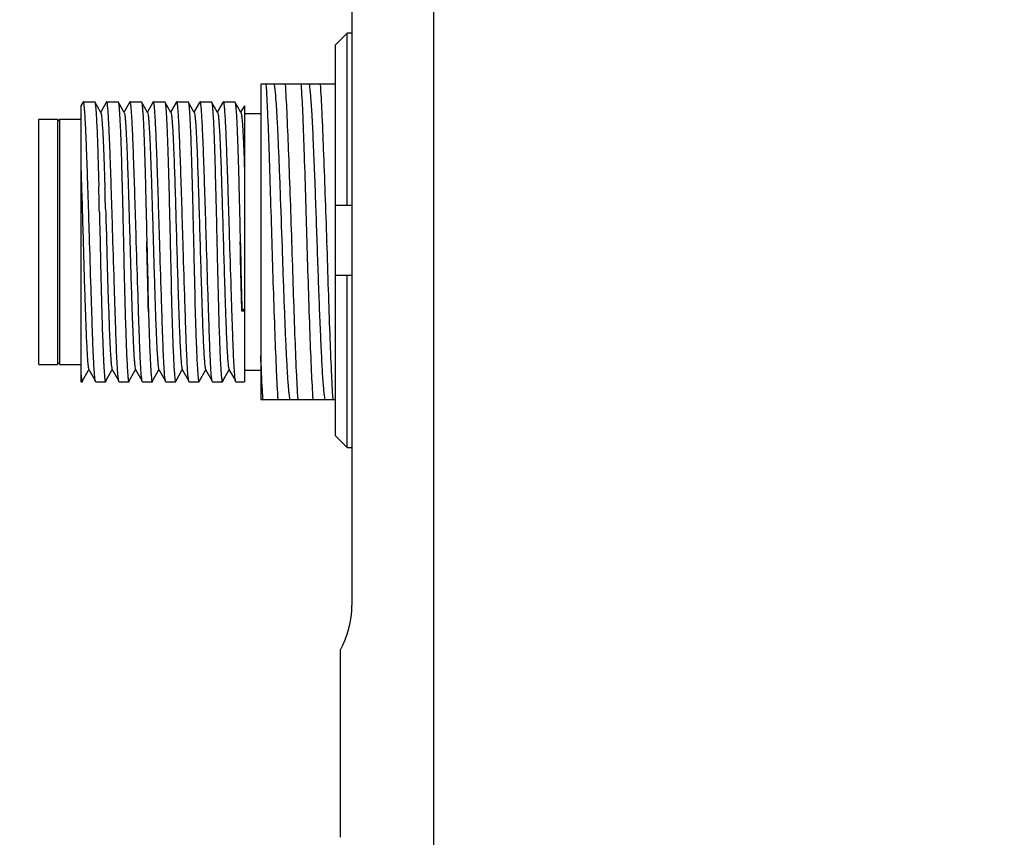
# Model space of a CAD drawing. Header units: millimetres. Extents: x 225 to 441, y -304 to -147.
# Tile 11 of 28: x 284 to 295, y -237 to -228. Entities that reach past the tile are written whole.
import ezdxf

# ---------------------------------------------------------------- set-up
doc = ezdxf.new("R2010")
doc.units = ezdxf.units.MM
doc.header["$LTSCALE"] = 23.1
doc.header["$PDMODE"] = 3
doc.header["$PDSIZE"] = 8
doc.layers.get('0').update_dxf_attribs({"linetype": 'CONTINUOUS'})
doc.layers.get('Defpoints').update_dxf_attribs({"linetype": 'CONTINUOUS'})
doc.layers.add('00_COMPONENTS', color=7, linetype='CONTINUOUS')
doc.layers.add('51__DRAFT_DIMS', color=7, linetype='CONTINUOUS')
doc.styles.get("Standard").update_dxf_attribs({"font": 'Roboto-Regular.ttf'})
doc.dimstyles.new('DIMSTYLE_1', dxfattribs={"dimtxt": 3, "dimasz": 3, "dimexe": 2.5, "dimexo": 0.5, "dimgap": 0.75, "dimtad": 1, "dimlfac": 4, "dimdsep": 46, "dimtxsty": 'STANDARD', "dimblk": '_FILLED', "dimblk1": '_FILLED', "dimblk2": '_FILLED', "dimcen": 0.09, "dimclrt": 3, "dimazin": 2, "dimtp": 0.5, "dimtm": 0.5, "dimtfac": 1, "dimtofl": 0, "dimtmove": 0, "dimatfit": 3, "dimldrblk": '_FILLED', "dimfxl": 1, "dimtolj": 1, "dimarcsym": 0})
doc.dimstyles.new('DIMSTYLE_3', dxfattribs={"dimtxt": 3, "dimasz": 3, "dimexe": 2.5, "dimexo": 0.5, "dimgap": 0.75, "dimtad": 1, "dimlfac": 4, "dimdsep": 46, "dimtxsty": 'STANDARD', "dimblk": '_FILLED', "dimblk1": '_FILLED', "dimblk2": '_FILLED', "dimcen": 0.09, "dimclrt": 3, "dimazin": 2, "dimtp": 0.3, "dimtm": 0.3, "dimtfac": 1, "dimtofl": 0, "dimtmove": 0, "dimatfit": 3, "dimldrblk": '_FILLED', "dimfxl": 1, "dimtolj": 1, "dimarcsym": 0})

# ---------------------------------------------------------------- blocks, each defined once
blk = doc.blocks.new('_FILLED')
at = {"color": 0, "linetype": 'ByBlock'}
blk.add_solid([(0, 0), (-1, 0.1667), (-1, -0.1667)], dxfattribs=at)
blk = doc.blocks.new('*D1')
at = {"layer": '51__DRAFT_DIMS', "color": 0, "lineweight": -2}
for p, q in [((293.834, -197.449), (265.84, -197.449)), ((268.34, -200.449), (268.34, -254.449)), ((290.916, -257.449), (265.84, -257.449))]:
    blk.add_line(p, q, dxfattribs=at)
at = {"layer": 'Defpoints', "color": 0}
for p in [(294.334, -197.449), (268.34, -257.449), (291.416, -257.449)]:
    blk.add_point(p, dxfattribs=at)
at = {"layer": '51__DRAFT_DIMS', "color": 0, "linetype": 'ByBlock', "lineweight": -2, "xscale": 3, "yscale": 3, "zscale": 3}
for p, rotation in [((268.34, -197.449), 90), ((268.34, -257.449), 270)]:
    blk.add_blockref('_FILLED', p, dxfattribs=dict(at, rotation=rotation))
at = {"layer": '51__DRAFT_DIMS', "color": 3, "insert": (263.59, -227.479), "char_height": 3, "attachment_point": 2, "rotation": 90, "line_spacing_factor": 0.9}
blk.add_mtext('\\A1;240', dxfattribs=at)
blk = doc.blocks.new('*D7')
at = {"layer": '51__DRAFT_DIMS', "color": 0, "lineweight": -2}
for p, q in [((288.709, -216.512), (280.688, -216.512)), ((283.188, -235.512), (283.188, -219.512)), ((288.709, -238.512), (280.688, -238.512))]:
    blk.add_line(p, q, dxfattribs=at)
at = {"layer": 'Defpoints', "color": 0}
for p in [(283.188, -216.512), (289.209, -216.512), (289.209, -238.512)]:
    blk.add_point(p, dxfattribs=at)
at = {"layer": '51__DRAFT_DIMS', "color": 0, "linetype": 'ByBlock', "lineweight": -2, "xscale": 3, "yscale": 3, "zscale": 3}
for p, rotation in [((283.188, -216.512), 90), ((283.188, -238.512), 270)]:
    blk.add_blockref('_FILLED', p, dxfattribs=dict(at, rotation=rotation))
at = {"layer": '51__DRAFT_DIMS', "color": 3, "insert": (278.438, -227.573), "char_height": 3, "attachment_point": 2, "rotation": 90, "line_spacing_factor": 0.9}
blk.add_mtext('\\A1;88', dxfattribs=at)
blk = doc.blocks.new('*D8')
at = {"layer": '51__DRAFT_DIMS', "color": 0, "lineweight": -2}
for p, q in [((288.709, -216.512), (273.575, -216.512)), ((276.075, -246.533), (276.075, -219.512)), ((309.959, -249.533), (273.575, -249.533))]:
    blk.add_line(p, q, dxfattribs=at)
at = {"layer": 'Defpoints', "color": 0}
for p in [(276.075, -216.512), (289.209, -216.512), (310.459, -249.533)]:
    blk.add_point(p, dxfattribs=at)
at = {"layer": '51__DRAFT_DIMS', "color": 0, "linetype": 'ByBlock', "lineweight": -2, "xscale": 3, "yscale": 3, "zscale": 3}
for p, rotation in [((276.075, -216.512), 90), ((276.075, -249.533), 270)]:
    blk.add_blockref('_FILLED', p, dxfattribs=dict(at, rotation=rotation))
at = {"layer": '51__DRAFT_DIMS', "color": 3, "insert": (271.325, -232.938), "char_height": 3, "attachment_point": 2, "rotation": 90, "line_spacing_factor": 0.9}
blk.add_mtext('\\A1;132.08', dxfattribs=at)
blk = doc.blocks.new('*D9')
at = {"layer": '51__DRAFT_DIMS', "color": 0, "lineweight": -2}
for p, q in [((289.209, -216.012), (289.209, -190.741)), ((310.459, -249.033), (310.459, -190.741)), ((292.209, -193.241), (307.459, -193.241))]:
    blk.add_line(p, q, dxfattribs=at)
at = {"layer": 'Defpoints', "color": 0}
for p in [(310.459, -193.241), (289.209, -216.512), (310.459, -249.533)]:
    blk.add_point(p, dxfattribs=at)
at = {"layer": '51__DRAFT_DIMS', "color": 0, "linetype": 'ByBlock', "lineweight": -2, "xscale": 3, "yscale": 3, "zscale": 3, "rotation": 180}
blk.add_blockref('_FILLED', (289.209, -193.241), dxfattribs=at)
at = {"layer": '51__DRAFT_DIMS', "color": 0, "linetype": 'ByBlock', "lineweight": -2, "xscale": 3, "yscale": 3, "zscale": 3}
blk.add_blockref('_FILLED', (310.459, -193.241), dxfattribs=at)
at = {"layer": '51__DRAFT_DIMS', "color": 3, "insert": (299.761, -188.491), "char_height": 3, "attachment_point": 2, "line_spacing_factor": 0.9}
blk.add_mtext('\\A1;85', dxfattribs=at)

msp = doc.modelspace()

# ---------------------------------------------------------------- linework, layer by layer
at = {"layer": '00_COMPONENTS', "color": 7}
for p, q in [((288.7093, -218.2189), (288.7093, -236.805)), ((287.8343, -220.8711), (287.8343, -234.1528)), ((287.7843, -228.0277), (287.6593, -228.1546)), ((287.7843, -229.8712), (287.7843, -228.0277)), ((287.8343, -228.0277), (287.7843, -228.0277)), ((287.6593, -232.3379), (287.6593, -228.1546)), ((286.8593, -228.5744), (286.8593, -231.9494)), ((287.6593, -228.5744), (286.8593, -228.5744)), ((284.9541, -228.7718), (284.9341, -228.8063)), ((284.9589, -228.7634), (284.9541, -228.7718)), ((284.9606, -228.7619), (285.0804, -228.7619)), ((285.1476, -228.8765), (285.0824, -228.7637)), ((285.2041, -228.7718), (285.1541, -228.8582)), ((285.209, -228.7633), (285.2041, -228.7718)), ((285.209, -228.7633), (285.2078, -228.766)), ((285.2106, -228.7619), (285.3304, -228.7619)), ((285.3976, -228.8765), (285.3324, -228.7637)), ((285.4541, -228.7718), (285.4041, -228.8582)), ((285.459, -228.7633), (285.4541, -228.7718)), ((285.4606, -228.7619), (285.459, -228.7633)), ((285.4606, -228.7619), (285.5804, -228.7619)), ((285.6476, -228.8764), (285.5824, -228.7637)), ((285.7041, -228.7719), (285.6541, -228.8583)), ((285.709, -228.7634), (285.7041, -228.7719)), ((285.7106, -228.7619), (285.709, -228.7634)), ((285.7106, -228.7619), (285.8303, -228.7619)), ((285.8976, -228.8765), (285.8324, -228.7637)), ((285.9543, -228.7714), (285.9045, -228.8576)), ((285.959, -228.7633), (285.9543, -228.7714)), ((285.959, -228.7633), (285.9578, -228.766)), ((285.9606, -228.7619), (286.0804, -228.7619)), ((286.1476, -228.8764), (286.0824, -228.7637)), ((286.2043, -228.7714), (286.1545, -228.8576)), ((286.209, -228.7634), (286.2043, -228.7714)), ((286.209, -228.7634), (286.2078, -228.766)), ((286.2106, -228.7619), (286.3304, -228.7619)), ((286.3976, -228.8764), (286.3324, -228.7637)), ((286.4543, -228.7714), (286.4045, -228.8576)), ((286.459, -228.7634), (286.4543, -228.7714)), ((286.459, -228.7634), (286.4578, -228.766)), ((286.4606, -228.7619), (286.5803, -228.7619)), ((286.6476, -228.8765), (286.5824, -228.7637)), ((284.9343, -228.8064), (284.9343, -231.7619)), ((285.1541, -228.8582), (285.1456, -228.873)), ((285.4041, -228.8582), (285.3956, -228.873)), ((285.6541, -228.8583), (285.6456, -228.873)), ((285.9045, -228.8576), (285.8956, -228.873)), ((286.1545, -228.8576), (286.1456, -228.873)), ((286.4045, -228.8576), (286.3956, -228.873)), ((286.6544, -228.8577), (286.6456, -228.873)), ((286.6841, -228.8063), (286.6544, -228.8577)), ((286.6843, -228.8064), (286.6843, -231.7619)), ((286.6843, -228.8869), (286.8593, -228.8869)), ((284.4843, -228.9494), (284.6843, -228.9494)), ((284.4843, -231.5744), (284.4843, -228.9495)), ((284.6843, -228.9744), (284.7093, -228.9494)), ((284.6843, -228.9495), (284.6843, -231.5744)), ((284.7093, -231.5744), (284.7093, -228.9494)), ((284.7093, -228.9494), (284.9343, -228.9494)), ((287.4318, -229.4927), (287.432, -229.4984)), ((287.432, -229.4984), (287.4334, -229.5332)), ((285.1236, -229.604), (285.1237, -229.6067)), ((285.1237, -229.6064), (285.1247, -229.6444)), ((285.1868, -229.5609), (285.1913, -229.6952)), ((287.4334, -229.5332), (287.4336, -229.5386)), ((287.4336, -229.5386), (287.4409, -229.7328)), ((285.1247, -229.6444), (285.1253, -229.6674)), ((287.4409, -229.7328), (287.4413, -229.7437)), ((287.4413, -229.7437), (287.442, -229.7625)), ((287.442, -229.7625), (287.4424, -229.773)), ((287.4424, -229.773), (287.4452, -229.8511)), ((285.1981, -229.9086), (285.1982, -229.9142)), ((285.1982, -229.9142), (285.1985, -229.9216)), ((285.1985, -229.9216), (285.1992, -229.9452)), ((285.1992, -229.9452), (285.2023, -230.0564)), ((287.4452, -229.8511), (287.4456, -229.8616)), ((287.4456, -229.8616), (287.446, -229.8744)), ((287.446, -229.8744), (287.4467, -229.8913)), ((287.4467, -229.8913), (287.4476, -229.9184)), ((287.6593, -229.8712), (287.8343, -229.8712)), ((285.1321, -229.9461), (285.1324, -229.9572)), ((285.1324, -229.9572), (285.1324, -229.9597)), ((285.1324, -229.9596), (285.1325, -229.9646)), ((285.1325, -229.9646), (285.1326, -229.9671)), ((285.1326, -229.967), (285.1338, -230.0206)), ((285.1338, -230.0206), (285.134, -230.028)), ((285.1339, -230.0243), (285.134, -230.028)), ((285.134, -230.028), (285.1393, -230.2619)), ((285.2023, -230.0564), (285.2026, -230.0641)), ((285.2026, -230.0641), (285.2028, -230.0715)), ((285.2028, -230.0715), (285.2115, -230.3806)), ((286.9762, -230.2568), (286.9763, -230.2619)), ((287.1928, -230.2568), (287.1929, -230.2619)), ((287.3511, -230.2568), (287.3513, -230.2619)), ((287.5677, -230.2568), (287.5679, -230.2619)), ((285.2115, -230.3806), (285.2119, -230.3951)), ((285.2119, -230.3951), (285.2152, -230.5071)), ((285.2152, -230.5071), (285.2159, -230.5305)), ((285.2159, -230.5305), (285.2271, -230.8851)), ((287.8343, -230.6212), (287.6593, -230.6212)), ((287.7843, -232.4647), (287.7843, -230.6212)), ((285.2271, -230.8851), (285.2317, -231.0262)), ((286.6843, -230.9789), (286.6567, -231.0028)), ((286.6843, -231.0028), (286.6567, -231.0028)), ((284.4843, -231.5744), (284.6843, -231.5744)), ((284.6843, -231.5494), (284.7093, -231.5744)), ((284.7093, -231.5744), (284.9343, -231.5744)), ((285.0126, -231.6443), (285.0206, -231.6305)), ((285.0186, -231.627), (285.087, -231.7452)), ((285.2626, -231.6443), (285.2706, -231.6305)), ((285.2686, -231.627), (285.337, -231.7453)), ((285.5126, -231.6443), (285.5206, -231.6305)), ((285.5186, -231.627), (285.587, -231.7453)), ((285.7626, -231.6443), (285.7706, -231.6305)), ((285.7686, -231.6271), (285.8371, -231.7456)), ((286.0124, -231.6446), (286.0206, -231.6305)), ((286.0186, -231.627), (286.087, -231.7453)), ((286.2624, -231.6447), (286.2706, -231.6305)), ((286.2686, -231.627), (286.337, -231.7453)), ((286.5124, -231.6446), (286.5206, -231.6304)), ((286.5186, -231.627), (286.587, -231.7453)), ((284.9523, -231.7485), (285.0126, -231.6443)), ((285.2023, -231.7486), (285.2626, -231.6443)), ((285.4523, -231.7486), (285.5126, -231.6443)), ((285.7002, -231.7522), (285.7127, -231.7307)), ((285.7127, -231.7307), (285.7626, -231.6443)), ((285.9523, -231.7486), (286.0124, -231.6446)), ((286.2023, -231.7487), (286.2624, -231.6447)), ((286.4523, -231.7486), (286.5124, -231.6446)), ((286.6843, -231.6369), (286.8593, -231.6369)), ((284.9343, -231.7619), (284.9485, -231.7619)), ((284.9494, -231.7533), (284.9503, -231.7521)), ((284.9503, -231.7521), (284.9523, -231.7485)), ((284.9503, -231.7521), (284.9505, -231.7517)), ((285.0929, -231.7619), (285.1985, -231.7619)), ((285.2003, -231.7522), (285.2023, -231.7486)), ((285.3428, -231.7619), (285.4485, -231.7619)), ((285.4502, -231.7522), (285.4523, -231.7486)), ((285.5929, -231.7619), (285.6985, -231.7619)), ((285.8428, -231.7619), (285.9485, -231.7619)), ((285.9497, -231.7528), (285.9506, -231.7516)), ((285.9503, -231.7522), (285.9523, -231.7486)), ((286.0928, -231.7619), (286.1985, -231.7619)), ((286.1996, -231.7531), (286.2002, -231.7522)), ((286.2002, -231.7522), (286.2023, -231.7487)), ((286.2002, -231.7522), (286.2007, -231.7513)), ((286.3429, -231.7619), (286.4485, -231.7619)), ((286.4497, -231.7528), (286.4505, -231.7517)), ((286.4502, -231.7522), (286.4523, -231.7486)), ((286.5928, -231.7619), (286.6843, -231.7619)), ((286.8593, -231.9494), (287.0415, -231.9494)), ((287.0422, -231.9494), (287.4165, -231.9494)), ((287.4172, -231.9494), (287.6593, -231.9494)), ((287.6593, -232.3379), (287.7843, -232.4647)), ((287.7843, -232.4647), (287.8343, -232.4647)), ((287.7093, -234.6369), (287.7093, -236.6369))]:
    msp.add_line(p, q, dxfattribs=at)
for centre, radius, start, end in [((161.3597, -232.8389), 123.8062, 1.338879, 1.467891), ((201.3845, -232.4637), 83.8525, 1.746161, 1.892015), ((286.8343, -234.1528), 1, 331.04498, 360)]:
    msp.add_arc(centre, radius, start, end, dxfattribs=at)
for points, knots in [([(286.9149, -228.5744), (286.9216, -228.6735), (286.933, -228.906), (286.9475, -229.2964), (286.962, -229.7581), (286.9713, -230.0864), (286.9762, -230.2568)], [0, 0, 0, 0, 0.1769316, 0.4147927, 0.6960668, 1, 1, 1, 1]), ([(287.0022, -228.5744), (287.0043, -228.5862), (287.008, -228.6142), (287.0159, -228.6868), (287.0246, -228.8074), (287.0348, -228.985), (287.045, -229.2022), (287.0555, -229.4522), (287.0695, -229.8279), (287.0833, -230.2193), (287.0969, -230.6142), (287.1075, -230.8996), (287.1177, -231.1647), (287.128, -231.4012), (287.1384, -231.6018), (287.1472, -231.7435), (287.1547, -231.8343), (287.1599, -231.8841), (287.1649, -231.9212), (287.1689, -231.9416), (287.1713, -231.9494)], [0, 0, 0, 0, 0.0106462, 0.0250234, 0.0647617, 0.1179197, 0.1829221, 0.2577525, 0.3400221, 0.516584, 0.6053345, 0.6906927, 0.7700068, 0.8407798, 0.9008105, 0.9482548, 0.966773, 0.9816194, 0.9926875, 1, 1, 1, 1]), ([(287.1928, -230.2568), (287.187, -230.0864), (287.1753, -229.7581), (287.1589, -229.2964), (287.1422, -228.9061), (287.1303, -228.6735), (287.1233, -228.5744)], [0, 0, 0, 0, 0.3039179, 0.5851862, 0.8230567, 1, 1, 1, 1]), ([(287.2899, -228.5744), (287.2966, -228.6735), (287.3079, -228.906), (287.329, -229.4668), (287.3419, -229.9286), (287.3511, -230.2568)], [0, 0, 0, 0, 0.1769314, 0.4147936, 1, 1, 1, 1]), ([(287.3771, -228.5744), (287.38, -228.5905), (287.385, -228.6301), (287.395, -228.7362), (287.4063, -228.9167), (287.4194, -229.1833), (287.4276, -229.3833), (287.4318, -229.4927)], [0, 0, 0, 0, 0.0533659, 0.1297449, 0.3476005, 0.6429633, 1, 1, 1, 1]), ([(287.5677, -230.2568), (287.5618, -230.0864), (287.5508, -229.7581), (287.5335, -229.2964), (287.5175, -228.9061), (287.5051, -228.6735), (287.4983, -228.5744)], [0, 0, 0, 0, 0.3039178, 0.5851871, 0.8230557, 1, 1, 1, 1]), ([(285.0273, -230.2619), (285.0243, -230.1644), (285.0185, -229.9731), (285.0099, -229.6953), (285.0026, -229.4756), (284.9968, -229.3134), (284.9926, -229.2047), (284.9884, -229.1062), (284.9844, -229.0188), (284.9804, -228.9433), (284.9765, -228.8805), (284.9727, -228.8311), (284.9693, -228.7984), (284.9666, -228.7794), (284.9647, -228.7701), (284.9633, -228.7649), (284.9615, -228.7619), (284.9606, -228.7619)], [0, 0, 0, 0, 0.194801, 0.3821247, 0.5547789, 0.6335044, 0.7061362, 0.7719765, 0.8303919, 0.8808234, 0.9227914, 0.9558984, 0.9798392, 0.9883109, 0.9944406, 0.9982598, 1, 1, 1, 1]), ([(285.0804, -228.7619), (285.081, -228.7619), (285.0818, -228.7627), (285.0822, -228.7634), (285.0824, -228.7637)], [0, 0, 0, 0, 0.6638541, 1, 1, 1, 1]), ([(285.0824, -228.7637), (285.0838, -228.7662), (285.0858, -228.774), (285.0884, -228.7888), (285.091, -228.8103), (285.0949, -228.8516), (285.0994, -228.9187), (285.1044, -229.0168), (285.1094, -229.1371), (285.1142, -229.2775), (285.119, -229.4353), (285.1221, -229.5461), (285.1236, -229.604)], [0, 0, 0, 0, 0.0102829, 0.0282015, 0.0538272, 0.0870944, 0.1760041, 0.2934195, 0.4372828, 0.6050477, 0.793736, 1, 1, 1, 1]), ([(285.2774, -230.2619), (285.2744, -230.1644), (285.2685, -229.9731), (285.2599, -229.6953), (285.2526, -229.4756), (285.2468, -229.3134), (285.2426, -229.2047), (285.2384, -229.1062), (285.2344, -229.0188), (285.2304, -228.9433), (285.2265, -228.8805), (285.2227, -228.8311), (285.2194, -228.7984), (285.2166, -228.7794), (285.2147, -228.7701), (285.2133, -228.7649), (285.2115, -228.7619), (285.2106, -228.7619)], [0, 0, 0, 0, 0.1948077, 0.3821218, 0.5547776, 0.6335026, 0.7061358, 0.7719745, 0.8303908, 0.8808231, 0.92279, 0.9558972, 0.9798368, 0.9883109, 0.9944413, 0.9982615, 1, 1, 1, 1]), ([(285.3304, -228.7619), (285.331, -228.7619), (285.3318, -228.7627), (285.3322, -228.7634), (285.3324, -228.7637)], [0, 0, 0, 0, 0.6638321, 1, 1, 1, 1]), ([(285.3324, -228.7637), (285.3348, -228.7678), (285.3372, -228.7819), (285.3411, -228.8087), (285.3445, -228.8491), (285.3483, -228.902), (285.3519, -228.9673), (285.3555, -229.0442), (285.3591, -229.1322), (285.364, -229.2692), (285.3699, -229.4611), (285.3765, -229.7114), (285.383, -229.9816), (285.3872, -230.1674), (285.3893, -230.2619)], [0, 0, 0, 0, 0.009498, 0.0277593, 0.0547432, 0.0902408, 0.1339437, 0.1854618, 0.2443392, 0.3100411, 0.4594994, 0.628457, 0.8108083, 1, 1, 1, 1]), ([(285.5274, -230.2619), (285.5244, -230.1644), (285.5186, -229.9731), (285.5099, -229.6953), (285.5026, -229.4756), (285.4968, -229.3134), (285.4926, -229.2047), (285.4885, -229.1062), (285.4844, -229.0188), (285.4804, -228.9433), (285.4765, -228.8805), (285.4727, -228.8311), (285.4694, -228.7984), (285.4666, -228.7794), (285.4647, -228.7701), (285.4633, -228.7649), (285.4615, -228.7619), (285.4606, -228.7619)], [0, 0, 0, 0, 0.1948094, 0.3821266, 0.5547837, 0.6335094, 0.7061427, 0.7719831, 0.830399, 0.8808329, 0.9228001, 0.955905, 0.9798489, 0.9883215, 0.9944525, 0.9982705, 1, 1, 1, 1]), ([(285.5804, -228.7619), (285.581, -228.7619), (285.5818, -228.7627), (285.5822, -228.7634), (285.5824, -228.7637)], [0, 0, 0, 0, 0.6647142, 1, 1, 1, 1]), ([(285.5824, -228.7637), (285.5848, -228.7678), (285.5871, -228.7818), (285.5911, -228.8086), (285.5946, -228.8489), (285.5983, -228.9018), (285.6019, -228.9671), (285.6055, -229.044), (285.6091, -229.132), (285.614, -229.2689), (285.6199, -229.4609), (285.6265, -229.7113), (285.633, -229.9816), (285.6372, -230.1673), (285.6393, -230.2619)], [0, 0, 0, 0, 0.0094587, 0.0276886, 0.0546489, 0.0901256, 0.1338128, 0.1853242, 0.2441969, 0.3099008, 0.4593766, 0.6283645, 0.8107681, 1, 1, 1, 1]), ([(285.7773, -230.2619), (285.7743, -230.1644), (285.7686, -229.9731), (285.7599, -229.6953), (285.7526, -229.4756), (285.7468, -229.3134), (285.7426, -229.2047), (285.7385, -229.1062), (285.7344, -229.0188), (285.7304, -228.9433), (285.7265, -228.8805), (285.7227, -228.8311), (285.7193, -228.7984), (285.7166, -228.7794), (285.7147, -228.7701), (285.7133, -228.7649), (285.7115, -228.7619), (285.7106, -228.7619)], [0, 0, 0, 0, 0.19481, 0.3821275, 0.5547851, 0.6335109, 0.7061441, 0.771985, 0.8304011, 0.8808349, 0.9228019, 0.9559074, 0.9798521, 0.9883244, 0.9944547, 0.9982716, 1, 1, 1, 1]), ([(285.8304, -228.7619), (285.831, -228.7619), (285.8318, -228.7627), (285.8322, -228.7635), (285.8324, -228.7637)], [0, 0, 0, 0, 0.6634627, 1, 1, 1, 1]), ([(285.8324, -228.7637), (285.8348, -228.7679), (285.8372, -228.7819), (285.8411, -228.8088), (285.8445, -228.8492), (285.8483, -228.9021), (285.8519, -228.9674), (285.857, -229.0772), (285.8631, -229.2398), (285.8699, -229.4612), (285.8765, -229.7115), (285.8829, -229.9817), (285.8873, -230.1674), (285.8894, -230.2619)], [0, 0, 0, 0, 0.0095172, 0.0277918, 0.0547876, 0.0902952, 0.1340038, 0.1855284, 0.3101066, 0.4595575, 0.6284996, 0.8108313, 1, 1, 1, 1]), ([(286.0274, -230.2619), (286.0244, -230.1644), (286.0185, -229.9731), (286.0099, -229.6953), (286.0026, -229.4756), (285.9968, -229.3134), (285.9926, -229.2047), (285.9884, -229.1062), (285.9844, -229.0188), (285.9804, -228.9433), (285.9765, -228.8805), (285.9727, -228.8311), (285.9693, -228.7984), (285.9666, -228.7794), (285.9647, -228.7701), (285.9633, -228.7649), (285.9615, -228.7619), (285.9606, -228.7619)], [0, 0, 0, 0, 0.1948077, 0.3821218, 0.5547776, 0.6335026, 0.7061357, 0.7719745, 0.8303909, 0.8808231, 0.9227899, 0.9558973, 0.9798368, 0.9883108, 0.9944411, 0.9982612, 1, 1, 1, 1]), ([(286.0804, -228.7619), (286.081, -228.7619), (286.0818, -228.7627), (286.0822, -228.7634), (286.0824, -228.7637)], [0, 0, 0, 0, 0.6643508, 1, 1, 1, 1]), ([(286.0824, -228.7637), (286.0848, -228.7678), (286.0871, -228.7818), (286.0911, -228.8086), (286.0945, -228.849), (286.0983, -228.9018), (286.1019, -228.9671), (286.107, -229.0769), (286.1131, -229.2396), (286.1198, -229.461), (286.1265, -229.7113), (286.1329, -229.9816), (286.1372, -230.1673), (286.1394, -230.2619)], [0, 0, 0, 0, 0.0094699, 0.0277054, 0.0546702, 0.0901526, 0.1338423, 0.1853554, 0.3099312, 0.4594027, 0.6283851, 0.8107705, 1, 1, 1, 1]), ([(286.2774, -230.2619), (286.2744, -230.1644), (286.2685, -229.9731), (286.2599, -229.6953), (286.2526, -229.4756), (286.2468, -229.3134), (286.2426, -229.2047), (286.2384, -229.1062), (286.2344, -229.0188), (286.2304, -228.9433), (286.2265, -228.8805), (286.2227, -228.8311), (286.2193, -228.7984), (286.2166, -228.7794), (286.2147, -228.7701), (286.2133, -228.7649), (286.2115, -228.7619), (286.2106, -228.7619)], [0, 0, 0, 0, 0.1948076, 0.3821216, 0.5547773, 0.6335022, 0.7061352, 0.7719741, 0.8303905, 0.8808225, 0.9227894, 0.955897, 0.9798363, 0.98831, 0.9944402, 0.9982605, 1, 1, 1, 1]), ([(286.3304, -228.7619), (286.331, -228.7619), (286.3318, -228.7627), (286.3322, -228.7634), (286.3324, -228.7637)], [0, 0, 0, 0, 0.6643612, 1, 1, 1, 1]), ([(286.3324, -228.7637), (286.3347, -228.7677), (286.3371, -228.7818), (286.3411, -228.8085), (286.3445, -228.8488), (286.3482, -228.9016), (286.3519, -228.9669), (286.3555, -229.0438), (286.3591, -229.1318), (286.364, -229.2688), (286.3698, -229.4608), (286.3765, -229.7112), (286.383, -229.9815), (286.3872, -230.1673), (286.3893, -230.2619)], [0, 0, 0, 0, 0.0094298, 0.0276408, 0.0545807, 0.0900411, 0.1337183, 0.1852212, 0.2440921, 0.3097963, 0.4592838, 0.6282974, 0.8107236, 1, 1, 1, 1]), ([(286.5274, -230.2619), (286.5244, -230.1644), (286.5185, -229.9731), (286.5099, -229.6953), (286.5026, -229.4756), (286.4968, -229.3134), (286.4926, -229.2047), (286.4884, -229.1062), (286.4844, -229.0188), (286.4804, -228.9433), (286.4765, -228.8805), (286.4727, -228.8311), (286.4693, -228.7984), (286.4666, -228.7794), (286.4647, -228.7701), (286.4633, -228.7649), (286.4615, -228.7619), (286.4606, -228.7619)], [0, 0, 0, 0, 0.1948076, 0.3821215, 0.5547773, 0.6335022, 0.7061352, 0.7719741, 0.8303906, 0.8808223, 0.9227893, 0.9558972, 0.9798363, 0.9883099, 0.9944399, 0.9982601, 1, 1, 1, 1]), ([(286.5803, -228.7619), (286.5809, -228.7619), (286.5817, -228.7627), (286.5822, -228.7634), (286.5824, -228.7637)], [0, 0, 0, 0, 0.6634521, 1, 1, 1, 1]), ([(286.5824, -228.7637), (286.5847, -228.7678), (286.5871, -228.7818), (286.5911, -228.8086), (286.5945, -228.849), (286.5982, -228.9018), (286.6019, -228.9671), (286.6071, -229.0769), (286.613, -229.2396), (286.6199, -229.461), (286.6264, -229.7113), (286.633, -229.9816), (286.6372, -230.1673), (286.6393, -230.2619)], [0, 0, 0, 0, 0.0094737, 0.0277132, 0.0546757, 0.0901554, 0.1338465, 0.1853597, 0.3099346, 0.4594061, 0.628386, 0.8107794, 1, 1, 1, 1]), ([(285.1476, -228.8765), (285.1488, -228.8787), (285.1505, -228.8853), (285.1528, -228.8977), (285.155, -228.9153), (285.1585, -228.9489), (285.1627, -229.0031), (285.1678, -229.0824), (285.1728, -229.1798), (285.1774, -229.2938), (285.1821, -229.4228), (285.1852, -229.5134), (285.1868, -229.5609)], [0, 0, 0, 0, 0.0109222, 0.0293434, 0.0552654, 0.0885885, 0.1769272, 0.2931524, 0.4358509, 0.6032462, 0.7923779, 1, 1, 1, 1]), ([(285.3972, -228.8771), (285.3994, -228.881), (285.4019, -228.8938), (285.4058, -228.9185), (285.4094, -228.9555), (285.4131, -229.0041), (285.4167, -229.0642), (285.4219, -229.1651), (285.4282, -229.3144), (285.436, -229.5175), (285.4431, -229.747), (285.4505, -229.9948), (285.458, -230.2518), (285.4656, -230.5088), (285.4728, -230.7565), (285.4803, -230.9861), (285.4876, -231.1892), (285.4941, -231.3386), (285.4993, -231.4393), (285.503, -231.4993), (285.5068, -231.548), (285.5102, -231.5853), (285.514, -231.6101), (285.5163, -231.6232), (285.5186, -231.627)], [0, 0, 0, 0, 0.0048158, 0.0139475, 0.0274142, 0.045185, 0.0671163, 0.0929474, 0.1552556, 0.2299014, 0.3143204, 0.4054277, 0.4999126, 0.5944029, 0.6854793, 0.7698894, 0.8446178, 0.9069055, 0.9326815, 0.9545646, 0.9723666, 0.9859316, 0.9951558, 1, 1, 1, 1]), ([(285.6476, -228.8764), (285.6498, -228.8803), (285.652, -228.8934), (285.6557, -228.9184), (285.659, -228.9557), (285.6627, -229.0044), (285.6665, -229.0643), (285.6704, -229.1348), (285.6743, -229.2154), (285.6794, -229.3412), (285.6855, -229.5174), (285.6929, -229.747), (285.7008, -229.9948), (285.7079, -230.2518), (285.7152, -230.5089), (285.7228, -230.7567), (285.7304, -230.9862), (285.7373, -231.1893), (285.7437, -231.3385), (285.7492, -231.4395), (285.7531, -231.4996), (285.7568, -231.5483), (285.7602, -231.5853), (285.7639, -231.61), (285.7662, -231.6229), (285.7684, -231.6267)], [0, 0, 0, 0, 0.0048489, 0.01413, 0.027742, 0.0455378, 0.0673672, 0.093068, 0.1224527, 0.1553072, 0.2301061, 0.3145173, 0.4055733, 0.5000809, 0.5945754, 0.6857132, 0.7701349, 0.8447122, 0.9070093, 0.9328665, 0.9548281, 0.9726186, 0.9860931, 0.9952134, 1, 1, 1, 1]), ([(285.8976, -228.8765), (285.8998, -228.8804), (285.9022, -228.8934), (285.9059, -228.9182), (285.9093, -228.9555), (285.9131, -229.0042), (285.9168, -229.0642), (285.9205, -229.1349), (285.9242, -229.2157), (285.9311, -229.3792), (285.9399, -229.6389), (285.9508, -229.9988), (285.9618, -230.3791), (285.971, -230.6949), (285.9787, -230.9347), (285.9842, -231.0961), (285.9898, -231.2404), (285.9953, -231.3646), (286.0008, -231.4663), (286.0057, -231.536), (286.0097, -231.5788), (286.0124, -231.6011), (286.0151, -231.6164), (286.0171, -231.6244), (286.0186, -231.627)], [0, 0, 0, 0, 0.0048496, 0.014067, 0.027623, 0.0454231, 0.0673152, 0.0931063, 0.1225568, 0.1554087, 0.2712803, 0.4055954, 0.547526, 0.6856205, 0.7497183, 0.8087476, 0.8615243, 0.9069873, 0.9441894, 0.972428, 0.9829982, 0.9911224, 0.9967796, 1, 1, 1, 1]), ([(286.1476, -228.8764), (286.1498, -228.8803), (286.1521, -228.8933), (286.1559, -228.9181), (286.1593, -228.9552), (286.1631, -229.0039), (286.1668, -229.0639), (286.1705, -229.1346), (286.1742, -229.2153), (286.1811, -229.3788), (286.1899, -229.6385), (286.2008, -229.9984), (286.2117, -230.3788), (286.221, -230.6947), (286.2287, -230.9345), (286.2342, -231.096), (286.2399, -231.2403), (286.2453, -231.3646), (286.2508, -231.4663), (286.2557, -231.5359), (286.2597, -231.5788), (286.2624, -231.6011), (286.2651, -231.6164), (286.2671, -231.6245), (286.2686, -231.627)], [0, 0, 0, 0, 0.0048349, 0.0140243, 0.0275486, 0.0453307, 0.0672184, 0.0929925, 0.1224228, 0.1552661, 0.2711292, 0.4054571, 0.5474093, 0.6855397, 0.7496467, 0.8086978, 0.8614907, 0.9069552, 0.9441796, 0.9724162, 0.9829806, 0.9911082, 0.9967742, 1, 1, 1, 1]), ([(286.3976, -228.8764), (286.3998, -228.8803), (286.4021, -228.8932), (286.4059, -228.918), (286.4094, -228.9551), (286.4131, -229.0037), (286.4168, -229.0637), (286.4205, -229.1343), (286.4242, -229.2151), (286.431, -229.3785), (286.44, -229.6383), (286.4508, -229.9982), (286.4617, -230.3786), (286.471, -230.6946), (286.4786, -230.9344), (286.4842, -231.0959), (286.4898, -231.2403), (286.4953, -231.3646), (286.5009, -231.4663), (286.5056, -231.536), (286.5097, -231.5788), (286.5124, -231.6011), (286.5152, -231.6164), (286.5171, -231.6245), (286.5186, -231.627)], [0, 0, 0, 0, 0.0048163, 0.0139785, 0.0274902, 0.0452748, 0.0671513, 0.0929063, 0.1223292, 0.1551797, 0.2710304, 0.4053717, 0.5473427, 0.6854945, 0.7496139, 0.8086822, 0.8614727, 0.9069527, 0.944186, 0.9724112, 0.982982, 0.9911181, 0.9967853, 1, 1, 1, 1]), ([(286.6476, -228.8765), (286.6487, -228.8784), (286.6504, -228.8842), (286.6526, -228.895), (286.6548, -228.9104), (286.6581, -228.9397), (286.6619, -228.9871), (286.6664, -229.0565), (286.6709, -229.1419), (286.6754, -229.242), (286.68, -229.3556), (286.6829, -229.4356), (286.6843, -229.4776)], [0, 0, 0, 0, 0.0110773, 0.0294062, 0.0551081, 0.0881885, 0.176163, 0.2920827, 0.4343814, 0.6013873, 0.7907957, 1, 1, 1, 1]), ([(284.9343, -229.4776), (284.9381, -229.5859), (284.9451, -229.813), (284.9556, -230.1609), (284.9655, -230.515), (284.9738, -230.803), (284.9813, -231.0181), (284.9868, -231.1611), (284.9918, -231.2881), (284.9967, -231.397), (285.0018, -231.4859), (285.0064, -231.5468), (285.0103, -231.5844), (285.0129, -231.604), (285.0154, -231.6175), (285.0172, -231.6246), (285.0185, -231.6268)], [0, 0, 0, 0, 0.1511202, 0.3166992, 0.485282, 0.6451199, 0.7183548, 0.7853292, 0.8447266, 0.8956034, 0.9372133, 0.9688931, 0.9808013, 0.989975, 0.9963597, 1, 1, 1, 1]), ([(287.4476, -229.9184), (287.4518, -230.0353), (287.4598, -230.2689), (287.4721, -230.614), (287.4839, -230.9437), (287.4961, -231.244), (287.5078, -231.5021), (287.5183, -231.6857), (287.5271, -231.8033), (287.5329, -231.8674), (287.5388, -231.9144), (287.5433, -231.9399), (287.5462, -231.9494)], [0, 0, 0, 0, 0.1725373, 0.3447165, 0.5092348, 0.6590745, 0.7879365, 0.8903167, 0.9301822, 0.9619349, 0.9852674, 1, 1, 1, 1]), ([(285.0512, -231.0074), (285.0492, -230.949), (285.0408, -230.7005), (285.0332, -230.4521), (285.0274, -230.2619)], [0, 0, 0, 0, 0.234861, 1, 1, 1, 1]), ([(285.1393, -230.2619), (285.1408, -230.3268), (285.1465, -230.5752), (285.1521, -230.8237), (285.1569, -231.0074)], [0, 0, 0, 0, 0.260897, 1, 1, 1, 1]), ([(285.3013, -231.0074), (285.2992, -230.949), (285.2907, -230.7006), (285.2833, -230.4521), (285.2774, -230.2619)], [0, 0, 0, 0, 0.2348639, 1, 1, 1, 1]), ([(285.3893, -230.2619), (285.3908, -230.3268), (285.3966, -230.5752), (285.4021, -230.8237), (285.4069, -231.0074)], [0, 0, 0, 0, 0.260897, 1, 1, 1, 1]), ([(285.5513, -231.0074), (285.5492, -230.949), (285.5407, -230.7006), (285.5332, -230.4521), (285.5274, -230.2619)], [0, 0, 0, 0, 0.234864, 1, 1, 1, 1]), ([(285.6569, -231.0074), (285.6554, -230.949), (285.6492, -230.7005), (285.6436, -230.4521), (285.6393, -230.2619)], [0, 0, 0, 0, 0.2348531, 1, 1, 1, 1]), ([(285.6403, -230.2619), (285.6418, -230.3267), (285.6475, -230.5752), (285.6522, -230.8237), (285.6569, -231.0074)], [0, 0, 0, 0, 0.2607246, 1, 1, 1, 1]), ([(285.8012, -231.0074), (285.7992, -230.949), (285.7908, -230.7005), (285.783, -230.4521), (285.7773, -230.2619)], [0, 0, 0, 0, 0.2348639, 1, 1, 1, 1]), ([(285.8894, -230.2619), (285.8909, -230.3268), (285.8963, -230.5752), (285.9022, -230.8237), (285.9069, -231.0074)], [0, 0, 0, 0, 0.260897, 1, 1, 1, 1]), ([(286.0512, -231.0074), (286.0492, -230.949), (286.0408, -230.7006), (286.0333, -230.4521), (286.0274, -230.2619)], [0, 0, 0, 0, 0.2348638, 1, 1, 1, 1]), ([(286.1394, -230.2619), (286.1409, -230.3268), (286.1463, -230.5752), (286.1522, -230.8237), (286.1569, -231.0074)], [0, 0, 0, 0, 0.260897, 1, 1, 1, 1]), ([(286.3012, -231.0074), (286.2992, -230.949), (286.2908, -230.7006), (286.2833, -230.4521), (286.2774, -230.2619)], [0, 0, 0, 0, 0.2348637, 1, 1, 1, 1]), ([(286.3893, -230.2619), (286.3907, -230.3268), (286.3965, -230.5752), (286.4021, -230.8237), (286.4069, -231.0074)], [0, 0, 0, 0, 0.260897, 1, 1, 1, 1]), ([(286.5512, -231.0074), (286.5492, -230.949), (286.5408, -230.7006), (286.5333, -230.4521), (286.5274, -230.2619)], [0, 0, 0, 0, 0.2348637, 1, 1, 1, 1]), ([(286.6567, -231.0028), (286.6552, -230.9447), (286.649, -230.6978), (286.6435, -230.4508), (286.6393, -230.2619)], [0, 0, 0, 0, 0.2350632, 1, 1, 1, 1]), ([(286.6403, -230.2619), (286.6418, -230.3263), (286.6474, -230.5732), (286.6521, -230.8202), (286.6568, -231.0027)], [0, 0, 0, 0, 0.2605803, 1, 1, 1, 1]), ([(286.9763, -230.2619), (286.9867, -230.5912), (287.001, -231.0543), (287.0231, -231.6168), (287.0348, -231.8501), (287.0415, -231.9494)], [0, 0, 0, 0, 0.585159, 0.8230789, 1, 1, 1, 1]), ([(287.258, -231.9494), (287.2513, -231.8501), (287.2396, -231.6168), (287.2242, -231.2252), (287.2086, -230.7622), (287.1983, -230.4329), (287.1929, -230.2619)], [0, 0, 0, 0, 0.1769173, 0.4148352, 0.6961438, 1, 1, 1, 1]), ([(287.3513, -230.2619), (287.3617, -230.5912), (287.376, -231.0543), (287.3981, -231.6168), (287.4098, -231.8501), (287.4165, -231.9494)], [0, 0, 0, 0, 0.5851584, 0.8230781, 1, 1, 1, 1]), ([(287.633, -231.9494), (287.6263, -231.8501), (287.6146, -231.6168), (287.5992, -231.2252), (287.5836, -230.7622), (287.5733, -230.4329), (287.5679, -230.2619)], [0, 0, 0, 0, 0.1769188, 0.4148395, 0.6961494, 1, 1, 1, 1]), ([(285.0848, -231.7313), (285.0806, -231.6993), (285.0749, -231.6144), (285.0668, -231.4589), (285.0589, -231.2497), (285.0539, -231.0931), (285.0512, -231.0074)], [0, 0, 0, 0, 0.1335212, 0.3516971, 0.6448857, 1, 1, 1, 1]), ([(285.1569, -231.0074), (285.1585, -231.062), (285.1619, -231.1662), (285.167, -231.3137), (285.1721, -231.4432), (285.1765, -231.5386), (285.1802, -231.6043), (285.1827, -231.645), (285.1853, -231.6798), (285.1878, -231.7085), (285.1903, -231.7307), (285.1929, -231.7474), (285.1949, -231.7562), (285.1971, -231.7619), (285.1985, -231.7619)], [0, 0, 0, 0, 0.2168313, 0.4129757, 0.5850659, 0.7301474, 0.7917652, 0.8457406, 0.8918464, 0.929893, 0.959733, 0.9812729, 0.994521, 1, 1, 1, 1]), ([(285.2317, -231.0262), (285.2331, -231.0681), (285.2359, -231.148), (285.2404, -231.2614), (285.2451, -231.3615), (285.2498, -231.4469), (285.2542, -231.5162), (285.2584, -231.5685), (285.262, -231.6015), (285.2655, -231.6188), (285.2672, -231.6246), (285.2683, -231.6265)], [0, 0, 0, 0, 0.2089805, 0.3983242, 0.5656293, 0.7084245, 0.8242567, 0.911751, 0.9703635, 0.9887614, 1, 1, 1, 1]), ([(285.3349, -231.7314), (285.3307, -231.6995), (285.3249, -231.6147), (285.3168, -231.4591), (285.3089, -231.2498), (285.3039, -231.0932), (285.3013, -231.0074)], [0, 0, 0, 0, 0.1333806, 0.3515186, 0.6447599, 1, 1, 1, 1]), ([(285.4069, -231.0074), (285.4086, -231.062), (285.4119, -231.1662), (285.417, -231.3137), (285.4221, -231.4432), (285.4265, -231.5386), (285.4302, -231.6043), (285.4327, -231.645), (285.4353, -231.6798), (285.4378, -231.7085), (285.4403, -231.7307), (285.4429, -231.7474), (285.4449, -231.7562), (285.4471, -231.7619), (285.4485, -231.7619)], [0, 0, 0, 0, 0.2168313, 0.4129758, 0.5850661, 0.7301477, 0.7917656, 0.845741, 0.8918468, 0.9298933, 0.9597332, 0.981273, 0.9945208, 1, 1, 1, 1]), ([(285.5848, -231.731), (285.5806, -231.699), (285.5748, -231.6141), (285.5668, -231.4586), (285.5589, -231.2495), (285.5539, -231.093), (285.5513, -231.0074)], [0, 0, 0, 0, 0.1337242, 0.3519558, 0.6450677, 1, 1, 1, 1]), ([(285.6569, -231.0074), (285.6586, -231.062), (285.6619, -231.1662), (285.667, -231.3137), (285.6721, -231.4431), (285.6765, -231.5386), (285.6802, -231.6043), (285.6827, -231.645), (285.6853, -231.6798), (285.6878, -231.7085), (285.6903, -231.7307), (285.6929, -231.7474), (285.6949, -231.7562), (285.6971, -231.7619), (285.6985, -231.7619)], [0, 0, 0, 0, 0.2168069, 0.4129802, 0.5850549, 0.7301437, 0.7917612, 0.8457402, 0.8918437, 0.9298934, 0.9597328, 0.9812695, 0.994521, 1, 1, 1, 1]), ([(285.836, -231.7393), (285.8341, -231.727), (285.8309, -231.6964), (285.8246, -231.6131), (285.8174, -231.4699), (285.8091, -231.2565), (285.8039, -231.0958), (285.8012, -231.0074)], [0, 0, 0, 0, 0.0511698, 0.1258109, 0.3418575, 0.6379429, 1, 1, 1, 1]), ([(285.9069, -231.0074), (285.9086, -231.062), (285.9119, -231.1662), (285.917, -231.3137), (285.9221, -231.4432), (285.9265, -231.5386), (285.9302, -231.6043), (285.9327, -231.645), (285.9353, -231.6798), (285.9378, -231.7085), (285.9403, -231.7307), (285.9429, -231.7474), (285.9449, -231.7562), (285.9471, -231.7619), (285.9485, -231.7619)], [0, 0, 0, 0, 0.2168322, 0.4129774, 0.5850681, 0.7301503, 0.7917686, 0.8457445, 0.8918507, 0.9298975, 0.9597374, 0.9812767, 0.9945234, 1, 1, 1, 1]), ([(286.0849, -231.7314), (286.0807, -231.6995), (286.0749, -231.6146), (286.0668, -231.4591), (286.0589, -231.2498), (286.0539, -231.0932), (286.0512, -231.0074)], [0, 0, 0, 0, 0.1333891, 0.3515294, 0.6447674, 1, 1, 1, 1]), ([(286.1569, -231.0074), (286.1585, -231.062), (286.1619, -231.1662), (286.167, -231.3137), (286.1721, -231.4432), (286.1765, -231.5386), (286.1802, -231.6043), (286.1827, -231.645), (286.1853, -231.6798), (286.1878, -231.7085), (286.1903, -231.7307), (286.1929, -231.7474), (286.1949, -231.7562), (286.1971, -231.7619), (286.1985, -231.7619)], [0, 0, 0, 0, 0.2168314, 0.4129759, 0.5850663, 0.7301478, 0.7917657, 0.8457412, 0.8918472, 0.9298942, 0.9597347, 0.981275, 0.9945228, 1, 1, 1, 1]), ([(286.3348, -231.731), (286.3306, -231.699), (286.3248, -231.6141), (286.3168, -231.4586), (286.3089, -231.2495), (286.3039, -231.093), (286.3012, -231.0074)], [0, 0, 0, 0, 0.133738, 0.3519735, 0.6450802, 1, 1, 1, 1]), ([(286.4069, -231.0074), (286.4085, -231.062), (286.4119, -231.1662), (286.417, -231.3137), (286.4221, -231.4432), (286.4265, -231.5386), (286.4302, -231.6043), (286.4327, -231.645), (286.4353, -231.6798), (286.4378, -231.7085), (286.4403, -231.7307), (286.4429, -231.7474), (286.4449, -231.7562), (286.4471, -231.7619), (286.4485, -231.7619)], [0, 0, 0, 0, 0.2168322, 0.412977, 0.5850677, 0.7301497, 0.7917679, 0.8457437, 0.8918497, 0.9298963, 0.9597361, 0.9812754, 0.9945224, 1, 1, 1, 1]), ([(286.5849, -231.7316), (286.5807, -231.6996), (286.5749, -231.6148), (286.5668, -231.4593), (286.5589, -231.2499), (286.5539, -231.0932), (286.5512, -231.0074)], [0, 0, 0, 0, 0.1332569, 0.3513609, 0.6446489, 1, 1, 1, 1]), ([(286.883, -231.9494), (286.8809, -231.9177), (286.8713, -231.7608), (286.8644, -231.6037), (286.8593, -231.4784)], [0, 0, 0, 0, 0.2022462, 1, 1, 1, 1]), ([(284.9343, -231.6666), (284.9354, -231.6804), (284.9373, -231.7042), (284.9404, -231.7316), (284.9429, -231.7474), (284.9447, -231.7551), (284.946, -231.7596), (284.9477, -231.7619), (284.9485, -231.7619)], [0, 0, 0, 0, 0.4280411, 0.737294, 0.8467973, 0.9261997, 0.9760826, 1, 1, 1, 1]), ([(285.0929, -231.7619), (285.0919, -231.7619), (285.09, -231.7588), (285.0885, -231.7533), (285.0865, -231.7434), (285.0854, -231.7358), (285.0848, -231.7313)], [0, 0, 0, 0, 0.0861744, 0.2755887, 0.5796899, 1, 1, 1, 1]), ([(285.3428, -231.7619), (285.3419, -231.7619), (285.34, -231.7588), (285.3385, -231.7533), (285.3365, -231.7435), (285.3354, -231.7359), (285.3349, -231.7314)], [0, 0, 0, 0, 0.0862612, 0.2756741, 0.5797404, 1, 1, 1, 1]), ([(285.5929, -231.7619), (285.5919, -231.7619), (285.59, -231.7588), (285.5885, -231.7532), (285.5865, -231.7432), (285.5854, -231.7356), (285.5848, -231.731)], [0, 0, 0, 0, 0.0859966, 0.2753931, 0.5795619, 1, 1, 1, 1]), ([(285.6937, -231.743), (285.6935, -231.7422), (285.6927, -231.7382), (285.692, -231.7343), (285.6916, -231.7312)], [0, 0, 0, 0, 0.2160786, 1, 1, 1, 1]), ([(286.0928, -231.7619), (286.0919, -231.7619), (286.09, -231.7588), (286.0885, -231.7533), (286.0865, -231.7435), (286.0854, -231.7359), (286.0849, -231.7314)], [0, 0, 0, 0, 0.0862446, 0.275656, 0.5797287, 1, 1, 1, 1]), ([(286.3429, -231.7619), (286.3419, -231.7619), (286.34, -231.7588), (286.3385, -231.7532), (286.3365, -231.7432), (286.3354, -231.7355), (286.3348, -231.731)], [0, 0, 0, 0, 0.0860058, 0.2754052, 0.5795709, 1, 1, 1, 1]), ([(286.5928, -231.7619), (286.5919, -231.7619), (286.59, -231.7588), (286.5885, -231.7533), (286.5865, -231.7436), (286.5855, -231.736), (286.5849, -231.7316)], [0, 0, 0, 0, 0.0863548, 0.2757758, 0.5798063, 1, 1, 1, 1]), ([(284.943, -231.7397), (284.9434, -231.742), (284.9442, -231.7461), (284.9458, -231.7505), (284.9472, -231.7539), (284.949, -231.7536), (284.9494, -231.7533)], [0, 0, 0, 0, 0.4403504, 0.73706, 0.9005587, 1, 1, 1, 1]), ([(284.9485, -231.7619), (284.9491, -231.7619), (284.9506, -231.7604), (284.9526, -231.7548), (284.9537, -231.7492), (284.9545, -231.7449)], [0, 0, 0, 0, 0.0991339, 0.2901143, 1, 1, 1, 1]), ([(285.1972, -231.7524), (285.1961, -231.7512), (285.1946, -231.7466), (285.1936, -231.7422), (285.193, -231.7392)], [0, 0, 0, 0, 0.3563483, 1, 1, 1, 1]), ([(285.2003, -231.7515), (285.1999, -231.7522), (285.1991, -231.7535), (285.1976, -231.7528), (285.1972, -231.7524)], [0, 0, 0, 0, 0.5668507, 1, 1, 1, 1]), ([(285.1985, -231.7619), (285.1991, -231.7619), (285.2006, -231.7604), (285.2026, -231.7548), (285.2037, -231.7492), (285.2045, -231.745)], [0, 0, 0, 0, 0.0993034, 0.2903045, 1, 1, 1, 1]), ([(285.4472, -231.7525), (285.4461, -231.7512), (285.4446, -231.7466), (285.4435, -231.7421), (285.443, -231.7392)], [0, 0, 0, 0, 0.3570797, 1, 1, 1, 1]), ([(285.4502, -231.7516), (285.4499, -231.7522), (285.449, -231.7536), (285.4476, -231.7529), (285.4472, -231.7525)], [0, 0, 0, 0, 0.5642909, 1, 1, 1, 1]), ([(285.4485, -231.7619), (285.4491, -231.7619), (285.4506, -231.7604), (285.4526, -231.7548), (285.4537, -231.7493), (285.4545, -231.745)], [0, 0, 0, 0, 0.0993627, 0.2903742, 1, 1, 1, 1]), ([(285.6981, -231.7533), (285.6969, -231.7529), (285.6952, -231.7488), (285.6943, -231.7455), (285.6937, -231.743)], [0, 0, 0, 0, 0.3221661, 1, 1, 1, 1]), ([(285.7002, -231.7519), (285.7001, -231.7521), (285.6996, -231.7529), (285.6986, -231.7535), (285.6981, -231.7533)], [0, 0, 0, 0, 0.3488833, 1, 1, 1, 1]), ([(285.6985, -231.7619), (285.6991, -231.7619), (285.7005, -231.7604), (285.7025, -231.7549), (285.7037, -231.7494), (285.7044, -231.7451)], [0, 0, 0, 0, 0.099519, 0.2904343, 1, 1, 1, 1]), ([(285.8428, -231.7619), (285.8421, -231.7619), (285.8404, -231.7598), (285.8382, -231.7525), (285.8368, -231.745), (285.836, -231.7393)], [0, 0, 0, 0, 0.092412, 0.282534, 1, 1, 1, 1]), ([(285.9432, -231.7391), (285.9437, -231.7415), (285.9445, -231.7455), (285.9461, -231.7499), (285.9474, -231.7532), (285.9493, -231.7531), (285.9497, -231.7528)], [0, 0, 0, 0, 0.4369142, 0.7344957, 0.9019834, 1, 1, 1, 1]), ([(285.9485, -231.7619), (285.9491, -231.7619), (285.9505, -231.7604), (285.9526, -231.7548), (285.9537, -231.7492), (285.9545, -231.7449)], [0, 0, 0, 0, 0.0992559, 0.290257, 1, 1, 1, 1]), ([(286.193, -231.7397), (286.1935, -231.7421), (286.1942, -231.7458), (286.1957, -231.7503), (286.1967, -231.7527), (286.1983, -231.7541), (286.1993, -231.7535), (286.1996, -231.7531)], [0, 0, 0, 0, 0.4412641, 0.6750082, 0.8285653, 0.9160998, 1, 1, 1, 1]), ([(286.1985, -231.7619), (286.1991, -231.7619), (286.2006, -231.7604), (286.2026, -231.7548), (286.2037, -231.7492), (286.2045, -231.7449)], [0, 0, 0, 0, 0.0991707, 0.2901486, 1, 1, 1, 1]), ([(286.4433, -231.7394), (286.4438, -231.7418), (286.4446, -231.7458), (286.4462, -231.7501), (286.4475, -231.7533), (286.4493, -231.7531), (286.4497, -231.7528)], [0, 0, 0, 0, 0.4399832, 0.7373961, 0.9019125, 1, 1, 1, 1]), ([(286.4485, -231.7619), (286.4491, -231.7619), (286.4506, -231.7604), (286.4526, -231.7548), (286.4537, -231.7492), (286.4545, -231.7449)], [0, 0, 0, 0, 0.099153, 0.2901403, 1, 1, 1, 1])]:
    msp.add_open_spline(points, degree=3, knots=knots, dxfattribs=at)
for points in [[(284.9606, -228.7619), (284.9599, -228.7619), (284.9593, -228.7627), (284.9589, -228.7634)], [(285.2106, -228.7619), (285.2099, -228.7619), (285.2093, -228.7627), (285.209, -228.7633)], [(285.9606, -228.7619), (285.9599, -228.7619), (285.9593, -228.7627), (285.959, -228.7633)], [(286.2106, -228.7619), (286.2099, -228.7619), (286.2093, -228.7627), (286.209, -228.7634)], [(286.4606, -228.7619), (286.4599, -228.7619), (286.4593, -228.7627), (286.459, -228.7634)]]:
    msp.add_open_spline(points, degree=3, dxfattribs=at)

# ---------------------------------------------------------------- dimensions: what is measured, and where the dimension line sits
at = {"layer": '51__DRAFT_DIMS', "color": 4}
dim = msp.add_linear_dim(base=(310.4593, -193.2411), p1=(289.2093, -216.5119), p2=(310.4593, -249.5331), dimstyle='DIMSTYLE_3', dxfattribs=at)
dim.commit()
dim.dimension.update_dxf_attribs({"geometry": '*D9', "text_midpoint": (299.7611, -193.2411), "dimtype": 160})
for base, p1, p2, angle, dimstyle, picture, middle in [((268.3401, -257.4494), (294.3343, -197.4494), (291.4158, -257.4494), 270, 'DIMSTYLE_1', '*D1', (268.3401, -227.4787)), ((276.075, -216.5119), (310.4593, -249.5331), (289.2093, -216.5119), 90, 'DIMSTYLE_1', '*D8', (276.075, -232.9376)), ((283.1878, -216.5119), (289.2093, -238.5119), (289.2093, -216.5119), 90, 'DIMSTYLE_3', '*D7', (283.1878, -227.5735))]:
    dim = msp.add_linear_dim(base=base, p1=p1, p2=p2, angle=angle, dimstyle=dimstyle, dxfattribs=at)
    dim.commit()
    dim.dimension.update_dxf_attribs({"geometry": picture, "text_midpoint": middle, "dimtype": 160})

doc.saveas('drawing.dxf')
